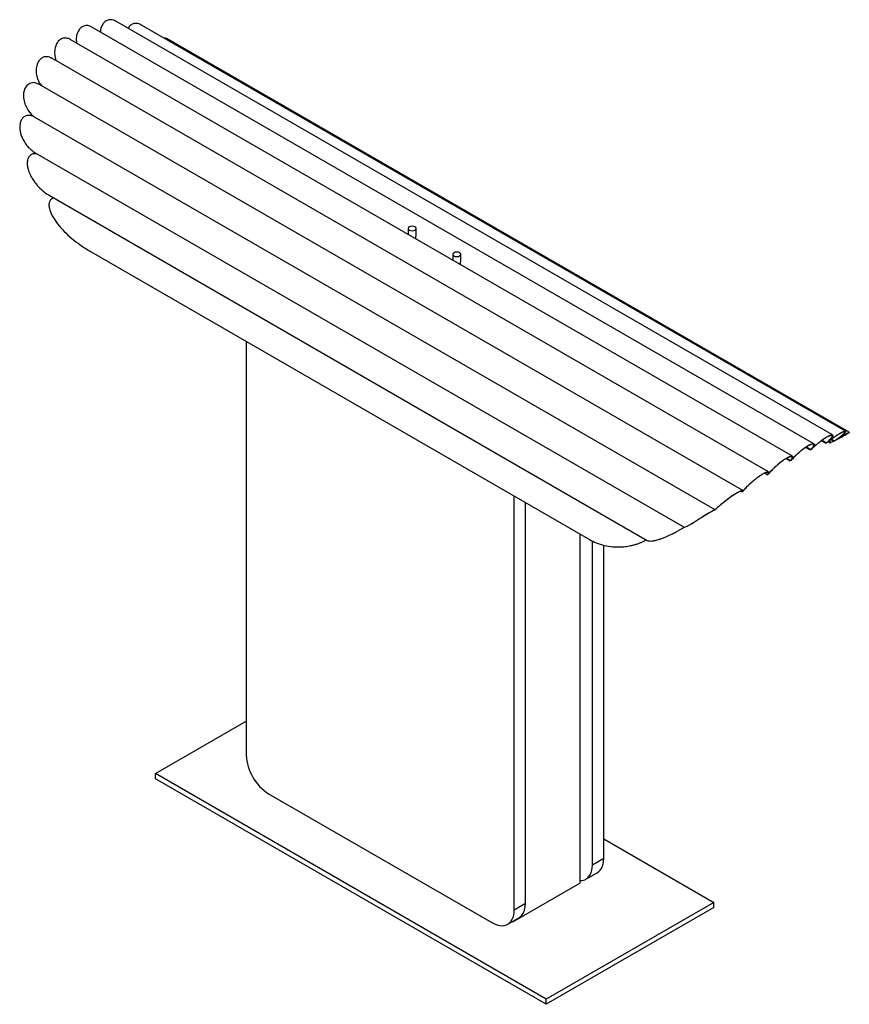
# Paper-space layout '_Isométrica' of a CAD drawing. Header units: millimetres. Extents: x -690 to -165, y -505 to 119.
import ezdxf

# ---------------------------------------------------------------- set-up
doc = ezdxf.new("R2010")
doc.units = ezdxf.units.MM

psp = doc.layouts.new('_Isométrica')

# ---------------------------------------------------------------- linework, layer by layer
at = {"color": 7, "linetype": 'Continuous', "lineweight": 25}
for p, q in [((-186.92, -149.42), (-644.19, 114.56)), ((-175.19, -143.88), (-629.13, 118.18)), ((-167.04, -141.52), (-612.73, 115.78)), ((-200.63, -157.32), (-657.91, 106.65)), ((-164.58, -142.19), (-595.22, 106.41)), ((-215.69, -167.3), (-669.63, 94.75)), ((-232.04, -179.05), (-677.76, 78.25)), ((-249.6, -191.26), (-680.59, 57.55)), ((-680.07, 34.85), (-269.14, -202.37)), ((-671.39, 8.02), (-292.49, -210.71)), ((-443.9, -13.1), (-443.9, -16.89)), ((-438.9, -17.05), (-438.9, -13.1)), ((-644.73, -27.86), (-329.09, -210.07)), ((-415.62, -29.43), (-415.62, -33.22)), ((-410.62, -33.38), (-410.62, -29.43)), ((-546.45, -84.59), (-546.45, -346.67)), ((-182.14, -147.5), (-179.37, -149.1)), ((-181.75, -147.22), (-178.99, -148.81)), ((-179.37, -149.1), (-178.99, -148.81)), ((-178.91, -148.93), (-179.37, -149.1)), ((-178.6, -148.68), (-178.91, -148.93)), ((-177.82, -148.07), (-176.66, -148.75)), ((-177.58, -147.89), (-176.26, -148.65)), ((-177.4, -147.74), (-176.04, -148.53)), ((-176.66, -148.75), (-176.26, -148.65)), ((-176.26, -148.65), (-176.04, -148.53)), ((-176.1, -146.76), (-174.26, -147.82)), ((-176.04, -146.71), (-174.25, -147.75)), ((-176.04, -148.53), (-174.42, -147.72)), ((-175.82, -146.55), (-174.01, -147.6)), ((-173.92, -147.61), (-174.26, -147.82)), ((-174.26, -147.82), (-174.25, -147.75)), ((-174.25, -147.75), (-174.01, -147.6)), ((-167.04, -143.88), (-166.7, -143.68)), ((-192.12, -151.72), (-189.25, -153.37)), ((-191.76, -151.47), (-188.94, -153.1)), ((-189.25, -153.37), (-188.94, -153.1)), ((-188.66, -153.11), (-189.25, -153.37)), ((-188.35, -152.81), (-188.66, -153.11)), ((-204.49, -158.79), (-201.97, -160.25)), ((-204.21, -158.62), (-201.78, -160.03)), ((-201.26, -159.84), (-201.97, -160.25)), ((-201.97, -160.25), (-201.78, -160.03)), ((-201.26, -159.84), (-201.07, -159.62)), ((-218.23, -168.12), (-216.44, -169.15)), ((-215.6, -168.59), (-216.44, -169.15)), ((-216.44, -169.15), (-216.31, -168.95)), ((-215.52, -168.44), (-215.6, -168.59)), ((-233.17, -179.47), (-232.49, -179.86)), ((-232.98, -179.42), (-232.42, -179.75)), ((-231.55, -179.22), (-232.49, -179.86)), ((-232.49, -179.86), (-232.42, -179.75)), ((-231.55, -179.15), (-231.55, -179.22)), ((-376.75, -444.64), (-376.75, -182.56)), ((-369.68, -440.55), (-369.68, -186.64)), ((-250.04, -191.57), (-250.07, -191.56)), ((-249.07, -190.94), (-250.04, -191.57)), ((-249.12, -190.96), (-249.07, -190.94)), ((-265.29, -200.6), (-264.94, -200.4)), ((-335.24, -206.52), (-335.24, -427.78)), ((-327.17, -416.11), (-327.17, -211.01)), ((-320.1, -412.03), (-320.1, -213.73)), ((-603.94, -358.39), (-546.45, -325.2)), ((-603.94, -361.65), (-603.94, -358.39)), ((-356.45, -501.26), (-603.94, -358.39)), ((-356.45, -504.53), (-603.94, -361.65)), ((-532.31, -371.16), (-390.89, -452.8)), ((-320.1, -399.78), (-250.38, -440.03)), ((-327.17, -416.11), (-320.1, -412.03)), ((-331.32, -425.26), (-324.25, -421.18)), ((-377.66, -452.28), (-335.24, -427.78)), ((-376.75, -444.64), (-369.68, -440.55)), ((-250.38, -440.03), (-356.45, -501.26)), ((-250.38, -443.3), (-250.38, -440.03)), ((-250.38, -443.3), (-356.45, -504.53)), ((-380.89, -453.79), (-373.82, -449.71)), ((-377.96, -452.1), (-377.66, -452.28)), ((-377.66, -451.93), (-377.66, -452.28)), ((-356.45, -504.53), (-356.45, -501.26))]:
    psp.add_line(p, q, dxfattribs=at)
at = {"color": 8, "linetype": 'Continuous', "lineweight": 25}
psp.add_line((-217.98, -167.99), (-216.31, -168.95), dxfattribs=at)
at = {"color": 7, "linetype": 'Continuous', "lineweight": 25, "flags": 128}
for points in [[(-677.81, 78.16), (-678.51, 78.65), (-681.06, 79.31), (-683.55, 78.87), (-685.42, 77.52), (-686.72, 75.52), (-687.46, 72.91), (-687.53, 69.67), (-686.67, 65.83), (-685.76, 63.69), (-684.55, 61.65), (-682.77, 59.44), (-680.59, 57.55), (-680.59, 57.55)], [(-439.64, -14.12), (-439.09, -13.65), (-438.9, -13.1), (-439.09, -12.55), (-439.64, -12.08), (-440.45, -11.77), (-441.4, -11.66), (-442.36, -11.77), (-443.17, -12.08), (-443.71, -12.55), (-443.9, -13.1), (-443.71, -13.65), (-443.17, -14.12), (-442.36, -14.43), (-441.4, -14.54), (-440.45, -14.43), (-439.64, -14.12)], [(-411.35, -30.45), (-410.81, -29.98), (-410.62, -29.43), (-410.81, -28.88), (-411.35, -28.41), (-412.16, -28.1), (-413.12, -27.99), (-414.08, -28.1), (-414.89, -28.41), (-415.43, -28.88), (-415.62, -29.43), (-415.43, -29.98), (-414.89, -30.45), (-414.08, -30.76), (-413.12, -30.87), (-412.16, -30.76), (-411.35, -30.45)], [(-232.56, -179.45), (-232.61, -179.34), (-233.56, -179.55), (-235.25, -180.36), (-237.21, -181.54), (-239.28, -182.94), (-241.47, -184.55), (-243.77, -186.34), (-246.05, -188.19), (-247.15, -189.11), (-248.02, -189.87), (-248.78, -190.57), (-249.12, -190.96), (-249.12, -190.96)], [(-335.24, -426.2), (-333.67, -426.1), (-332.05, -425.63), (-330.63, -424.81), (-329.42, -423.64), (-328.45, -422.15), (-327.75, -420.38), (-327.32, -418.35), (-327.17, -416.11)], [(-324.25, -421.18), (-323.56, -420.73), (-322.35, -419.56), (-321.38, -418.07), (-320.68, -416.3), (-320.25, -414.27), (-320.1, -412.03)], [(-373.82, -449.71), (-373.13, -449.25), (-371.92, -448.09), (-370.96, -446.6), (-370.25, -444.82), (-369.82, -442.8), (-369.68, -440.55)], [(-390.89, -452.8), (-388.88, -453.8), (-386.91, -454.44), (-385.02, -454.72), (-383.24, -454.62), (-381.63, -454.16), (-380.2, -453.34), (-378.99, -452.17), (-378.03, -450.68), (-377.32, -448.91), (-376.89, -446.88), (-376.75, -444.64)]]:
    psp.add_lwpolyline(points, dxfattribs=at)
at = {"color": 7, "linetype": 'Continuous', "lineweight": 25}
psp.add_arc((-515.87, -345.34), 30.61, 182.48713, 237.51287, dxfattribs=at)
for points, knots in [([(-629.14, 118.17), (-629.16, 118.18), (-629.61, 118.56), (-630.67, 118.88), (-632.53, 119.29), (-634.7, 118.88), (-636.74, 117.38), (-638.15, 115.17), (-638.88, 113.11), (-638.89, 111.81), (-638.9, 111.5)], [0, 0, 0, 0, 0.005691, 0.11734, 0.233352, 0.427676, 0.599649, 0.767236, 0.944503, 1, 1, 1, 1]), ([(-644.23, 114.47), (-644.85, 114.81), (-646.31, 115.62), (-648.72, 115.55), (-650.99, 114.44), (-652.72, 112.47), (-653.83, 109.86), (-654.3, 107.04), (-654.03, 105.17), (-653.92, 104.35)], [0, 0, 0, 0, 0.123833, 0.289306, 0.437914, 0.578486, 0.72236, 0.878806, 1, 1, 1, 1]), ([(-612.8, 115.67), (-613.15, 115.91), (-614.26, 116.67), (-616.38, 117.01), (-618.73, 116.49), (-620.45, 115.23), (-621.07, 114.08), (-621.3, 113.65)], [0, 0, 0, 0, 0.116699, 0.374956, 0.634322, 0.866734, 1, 1, 1, 1]), ([(-657.94, 106.61), (-658.04, 106.69), (-658.55, 107.1), (-659.64, 107.41), (-661.45, 107.73), (-663.57, 107.24), (-665.59, 105.68), (-667.03, 103.4), (-667.86, 100.5), (-667.91, 97.09), (-667.46, 94.52), (-666.88, 93.26), (-666.82, 93.13)], [0, 0, 0, 0, 0.01803, 0.094512, 0.173877, 0.309452, 0.432011, 0.552501, 0.679766, 0.821108, 0.982328, 1, 1, 1, 1]), ([(-595.25, 106.37), (-596.07, 106.85), (-597.1, 107.46), (-598.15, 107.48), (-598.37, 107.48)], [0, 0, 0, 0, 0.796101, 1, 1, 1, 1]), ([(-669.69, 94.64), (-670.13, 94.93), (-671, 95.5), (-672.43, 95.76), (-674.18, 95.75), (-676.14, 94.97), (-677.92, 93.16), (-679.13, 90.7), (-679.68, 87.64), (-679.44, 84.04), (-678.41, 80.91), (-677.22, 78.65), (-676.5, 77.73), (-676.21, 77.36)], [0, 0, 0, 0, 0.063749, 0.124557, 0.18766, 0.29544, 0.394739, 0.495087, 0.604014, 0.727871, 0.871445, 0.948662, 1, 1, 1, 1]), ([(-680.59, 57.55), (-681.46, 57.93), (-683.2, 58.69), (-685.77, 58.56), (-687.79, 57.41), (-689.14, 55.58), (-689.81, 53.53), (-690.01, 51.48), (-689.89, 49.39), (-689.42, 47.07), (-688.48, 44.42), (-687.04, 41.71), (-685.12, 39.06), (-682.81, 36.75), (-681.08, 35.35), (-680.1, 34.87), (-680.07, 34.86)], [0, 0, 0, 0, 0.085761, 0.172111, 0.246821, 0.315037, 0.387572, 0.440298, 0.494537, 0.565154, 0.637778, 0.726114, 0.817007, 0.905741, 0.997485, 1, 1, 1, 1]), ([(-678.69, 34.05), (-679.31, 34.17), (-680.67, 34.42), (-682.55, 33.91), (-684.02, 32.68), (-685.02, 30.74), (-685.32, 28.4), (-685.05, 25.9), (-684.37, 23.26), (-683.09, 20.27), (-680.97, 16.77), (-678.08, 13.22), (-674.92, 10.4), (-672.62, 8.71), (-671.59, 8.17), (-671.38, 8.05)], [0, 0, 0, 0, 0.054762, 0.119857, 0.178993, 0.236339, 0.321792, 0.384489, 0.448894, 0.546698, 0.647163, 0.775775, 0.908126, 0.980645, 1, 1, 1, 1]), ([(-668.07, 6.1), (-668.19, 6.1), (-668.87, 6.11), (-669.88, 5.62), (-670.94, 4.55), (-671.56, 2.69), (-671.4, 0.23), (-670.58, -2.49), (-668.93, -6.03), (-666.06, -10.3), (-661.8, -15.06), (-656.97, -19.48), (-651.64, -23.5), (-647.55, -26.29), (-645.13, -27.6), (-644.71, -27.82)], [0, 0, 0, 0, 0.007756, 0.043188, 0.075449, 0.117468, 0.182714, 0.24294, 0.304616, 0.432656, 0.563616, 0.698272, 0.832984, 0.971146, 1, 1, 1, 1]), ([(-439.25, -19.57), (-439.24, -19.53), (-439.18, -19.06), (-438.96, -18.2), (-438.93, -17.4), (-438.92, -17.08)], [0, 0, 0, 0, 0.057764, 0.617486, 1, 1, 1, 1]), ([(-410.97, -35.9), (-410.96, -35.86), (-410.89, -35.39), (-410.67, -34.53), (-410.65, -33.73), (-410.64, -33.4)], [0, 0, 0, 0, 0.0577638, 0.617486, 1, 1, 1, 1]), ([(-178.77, -148.72), (-178.24, -148.3), (-177.7, -147.88), (-176.85, -147.22), (-176.56, -147), (-175.96, -146.55), (-175.66, -146.32), (-174.75, -145.65), (-174.14, -145.21), (-172.89, -144.35), (-172.28, -143.95), (-171.41, -143.39), (-171.12, -143.21), (-170.56, -142.88), (-170.29, -142.73), (-169.78, -142.44), (-169.54, -142.31), (-169.08, -142.08), (-168.86, -141.98), (-168.47, -141.81), (-168.28, -141.73), (-167.95, -141.61), (-167.8, -141.57), (-167.41, -141.47), (-167.22, -141.46), (-167.04, -141.51), (-166.99, -141.54), (-166.93, -141.62), (-166.92, -141.67), (-166.93, -141.85), (-167, -142), (-167.24, -142.37), (-167.41, -142.58), (-167.75, -142.93), (-167.87, -143.06), (-168.14, -143.32), (-168.29, -143.45), (-168.76, -143.86), (-169.11, -144.16), (-169.7, -144.62), (-169.9, -144.78), (-170.34, -145.11), (-170.56, -145.27), (-171.25, -145.77), (-171.74, -146.12), (-172.79, -146.83), (-173.34, -147.2), (-173.93, -147.58)], [0, 0, 0, 0, 0.0625, 0.0625, 0.09375, 0.09375, 0.125, 0.125, 0.1875, 0.1875, 0.25, 0.25, 0.28125, 0.28125, 0.3125, 0.3125, 0.34375, 0.34375, 0.375, 0.375, 0.40625, 0.40625, 0.4375, 0.4375, 0.5, 0.5, 0.53125, 0.53125, 0.5625, 0.5625, 0.625, 0.625, 0.6875, 0.6875, 0.71875, 0.71875, 0.75, 0.75, 0.8125, 0.8125, 0.84375, 0.84375, 0.875, 0.875, 0.9375, 0.9375, 1, 1, 1, 1]), ([(-174.01, -147.6), (-173.45, -147.23), (-172.92, -146.88), (-171.93, -146.2), (-171.46, -145.87), (-170.8, -145.39), (-170.59, -145.23), (-170.18, -144.93), (-169.99, -144.78), (-169.43, -144.34), (-169.1, -144.06), (-168.66, -143.67), (-168.52, -143.54), (-168.26, -143.3), (-168.15, -143.18), (-167.83, -142.85), (-167.67, -142.65), (-167.49, -142.39), (-167.45, -142.31), (-167.39, -142.17), (-167.37, -142.1), (-167.36, -141.94), (-167.41, -141.86), (-167.58, -141.81), (-167.65, -141.81), (-167.83, -141.82), (-167.93, -141.84), (-168.18, -141.89), (-168.32, -141.94), (-168.63, -142.05), (-168.8, -142.12), (-169.36, -142.37), (-169.79, -142.58), (-170.52, -142.98), (-170.77, -143.13), (-171.3, -143.44), (-171.57, -143.61), (-172.13, -143.96), (-172.42, -144.15), (-173, -144.53), (-173.29, -144.73), (-174.17, -145.33), (-174.76, -145.76), (-175.63, -146.39), (-175.92, -146.61), (-176.48, -147.03), (-176.76, -147.24), (-177.58, -147.87), (-178.1, -148.28), (-178.6, -148.68)], [0, 0, 0, 0, 0.0625, 0.0625, 0.125, 0.125, 0.15625, 0.15625, 0.1875, 0.1875, 0.25, 0.25, 0.28125, 0.28125, 0.3125, 0.3125, 0.375, 0.375, 0.40625, 0.40625, 0.4375, 0.4375, 0.5, 0.5, 0.53125, 0.53125, 0.5625, 0.5625, 0.59375, 0.59375, 0.625, 0.625, 0.6875, 0.6875, 0.71875, 0.71875, 0.75, 0.75, 0.78125, 0.78125, 0.8125, 0.8125, 0.875, 0.875, 0.90625, 0.90625, 0.9375, 0.9375, 1, 1, 1, 1]), ([(-173.93, -147.58), (-173.06, -147.03), (-171.32, -145.91), (-168.75, -144.32), (-166.73, -143.16), (-165.38, -142.46), (-164.72, -142.19), (-164.52, -142.18), (-164.62, -142.35), (-165.11, -142.71), (-165.81, -143.17), (-166.47, -143.54), (-166.71, -143.68)], [0, 0, 0, 0, 0.126559, 0.253988, 0.364239, 0.464907, 0.571948, 0.649756, 0.729798, 0.834009, 0.941181, 1, 1, 1, 1]), ([(-172.92, -146.97), (-172.67, -146.84), (-171.62, -146.32), (-169.99, -145.49), (-168.13, -144.5), (-166.62, -143.64), (-165.64, -143.04), (-165.13, -142.66), (-164.95, -142.45), (-165.31, -142.52), (-166.46, -143.08), (-168.14, -144.02), (-170.14, -145.23), (-172.11, -146.46), (-173.35, -147.24), (-173.92, -147.61)], [0, 0, 0, 0, 0.028394, 0.119822, 0.213871, 0.30635, 0.401651, 0.465005, 0.529866, 0.628611, 0.709155, 0.790065, 0.862717, 0.936502, 1, 1, 1, 1]), ([(-201.41, -159.81), (-201.12, -159.47), (-200.79, -159.1), (-200.07, -158.34), (-199.68, -157.94), (-199.04, -157.3), (-198.81, -157.08), (-198.36, -156.64), (-198.12, -156.42), (-197.4, -155.74), (-196.89, -155.28), (-195.82, -154.36), (-195.28, -153.9), (-194.45, -153.24), (-194.17, -153.02), (-193.61, -152.59), (-193.32, -152.37), (-192.48, -151.76), (-191.93, -151.39), (-191.13, -150.89), (-190.86, -150.73), (-190.35, -150.43), (-190.11, -150.3), (-189.64, -150.06), (-189.42, -149.95), (-188.98, -149.75), (-188.78, -149.67), (-188.21, -149.46), (-187.88, -149.38), (-187.33, -149.31), (-187.12, -149.33), (-186.89, -149.43), (-186.83, -149.47), (-186.73, -149.58), (-186.69, -149.65), (-186.64, -149.87), (-186.65, -150.06), (-186.79, -150.5), (-186.91, -150.75), (-187.16, -151.16), (-187.26, -151.3), (-187.47, -151.6), (-187.59, -151.76), (-187.98, -152.24), (-188.28, -152.58), (-188.63, -152.93)], [0, 0, 0, 0, 0.0625, 0.0625, 0.125, 0.125, 0.15625, 0.15625, 0.1875, 0.1875, 0.25, 0.25, 0.3125, 0.3125, 0.34375, 0.34375, 0.375, 0.375, 0.4375, 0.4375, 0.46875, 0.46875, 0.5, 0.5, 0.53125, 0.53125, 0.5625, 0.5625, 0.625, 0.625, 0.6875, 0.6875, 0.71875, 0.71875, 0.75, 0.75, 0.8125, 0.8125, 0.875, 0.875, 0.90625, 0.90625, 0.9375, 0.9375, 1, 1, 1, 1]), ([(-188.94, -153.1), (-188.62, -152.76), (-188.34, -152.44), (-187.85, -151.84), (-187.64, -151.56), (-187.4, -151.17), (-187.33, -151.04), (-187.22, -150.8), (-187.17, -150.69), (-187.07, -150.38), (-187.05, -150.21), (-187.12, -149.92), (-187.2, -149.82), (-187.49, -149.69), (-187.68, -149.67), (-188.19, -149.72), (-188.5, -149.8), (-189.03, -149.99), (-189.22, -150.07), (-189.62, -150.25), (-189.84, -150.35), (-190.5, -150.69), (-190.98, -150.97), (-192, -151.6), (-192.52, -151.96), (-193.32, -152.53), (-193.59, -152.73), (-194.13, -153.14), (-194.4, -153.35), (-194.93, -153.77), (-195.19, -153.99), (-195.72, -154.42), (-195.98, -154.64), (-196.74, -155.3), (-197.22, -155.73), (-197.91, -156.37), (-198.14, -156.59), (-198.58, -157.01), (-198.79, -157.21), (-199.4, -157.82), (-199.78, -158.21), (-200.47, -158.95), (-200.79, -159.29), (-201.07, -159.62)], [0, 0, 0, 0, 0.0625, 0.0625, 0.125, 0.125, 0.15625, 0.15625, 0.1875, 0.1875, 0.25, 0.25, 0.3125, 0.3125, 0.375, 0.375, 0.4375, 0.4375, 0.46875, 0.46875, 0.5, 0.5, 0.5625, 0.5625, 0.625, 0.625, 0.65625, 0.65625, 0.6875, 0.6875, 0.71875, 0.71875, 0.75, 0.75, 0.8125, 0.8125, 0.84375, 0.84375, 0.875, 0.875, 0.9375, 0.9375, 1, 1, 1, 1]), ([(-188.63, -152.93), (-188.23, -152.55), (-187.81, -152.14), (-187.13, -151.51), (-186.89, -151.29), (-186.41, -150.85), (-186.16, -150.63), (-185.38, -149.95), (-184.85, -149.5), (-184.02, -148.81), (-183.73, -148.58), (-183.16, -148.12), (-182.87, -147.9), (-182, -147.24), (-181.43, -146.81), (-180.56, -146.21), (-180.27, -146.02), (-179.71, -145.66), (-179.44, -145.49), (-178.91, -145.17), (-178.65, -145.02), (-178.14, -144.74), (-177.91, -144.61), (-177.45, -144.39), (-177.24, -144.29), (-176.83, -144.13), (-176.64, -144.05), (-176.11, -143.88), (-175.82, -143.82), (-175.48, -143.81), (-175.38, -143.82), (-175.21, -143.86), (-175.15, -143.9), (-174.99, -144.03), (-174.94, -144.16), (-174.97, -144.49), (-175.04, -144.69), (-175.22, -145.04), (-175.29, -145.16), (-175.47, -145.42), (-175.56, -145.56), (-175.89, -145.98), (-176.15, -146.28), (-176.77, -146.93), (-177.12, -147.27), (-177.89, -147.97), (-178.31, -148.34), (-178.77, -148.72)], [0, 0, 0, 0, 0.0625, 0.0625, 0.09375, 0.09375, 0.125, 0.125, 0.1875, 0.1875, 0.21875, 0.21875, 0.25, 0.25, 0.3125, 0.3125, 0.34375, 0.34375, 0.375, 0.375, 0.40625, 0.40625, 0.4375, 0.4375, 0.46875, 0.46875, 0.5, 0.5, 0.5625, 0.5625, 0.59375, 0.59375, 0.625, 0.625, 0.6875, 0.6875, 0.75, 0.75, 0.78125, 0.78125, 0.8125, 0.8125, 0.875, 0.875, 0.9375, 0.9375, 1, 1, 1, 1]), ([(-178.99, -148.81), (-178.56, -148.45), (-178.16, -148.1), (-177.44, -147.43), (-177.11, -147.11), (-176.67, -146.65), (-176.53, -146.5), (-176.28, -146.22), (-176.17, -146.08), (-175.86, -145.68), (-175.69, -145.44), (-175.46, -145), (-175.39, -144.81), (-175.36, -144.49), (-175.4, -144.37), (-175.55, -144.24), (-175.61, -144.21), (-175.76, -144.17), (-175.85, -144.16), (-176.17, -144.17), (-176.44, -144.22), (-177.1, -144.44), (-177.48, -144.59), (-178.12, -144.9), (-178.35, -145.02), (-178.82, -145.28), (-179.07, -145.42), (-179.57, -145.72), (-179.83, -145.89), (-180.36, -146.23), (-180.64, -146.41), (-181.46, -146.98), (-182.01, -147.38), (-182.85, -148.01), (-183.12, -148.23), (-183.67, -148.66), (-183.93, -148.87), (-184.47, -149.31), (-184.73, -149.53), (-185.24, -149.97), (-185.49, -150.18), (-186.22, -150.82), (-186.69, -151.24), (-187.56, -152.05), (-187.97, -152.44), (-188.35, -152.81)], [0, 0, 0, 0, 0.0625, 0.0625, 0.125, 0.125, 0.15625, 0.15625, 0.1875, 0.1875, 0.25, 0.25, 0.3125, 0.3125, 0.375, 0.375, 0.40625, 0.40625, 0.4375, 0.4375, 0.5, 0.5, 0.5625, 0.5625, 0.59375, 0.59375, 0.625, 0.625, 0.65625, 0.65625, 0.6875, 0.6875, 0.75, 0.75, 0.78125, 0.78125, 0.8125, 0.8125, 0.84375, 0.84375, 0.875, 0.875, 0.9375, 0.9375, 1, 1, 1, 1]), ([(-215.91, -168.68), (-215.69, -168.4), (-215.43, -168.08), (-214.85, -167.41), (-214.53, -167.05), (-213.98, -166.47), (-213.79, -166.27), (-213.4, -165.87), (-213.19, -165.66), (-212.56, -165.03), (-212.11, -164.59), (-211.15, -163.7), (-210.63, -163.23), (-209.58, -162.31), (-209.04, -161.85), (-208.19, -161.18), (-207.91, -160.96), (-207.35, -160.53), (-207.07, -160.32), (-206.51, -159.91), (-206.23, -159.72), (-205.68, -159.34), (-205.4, -159.16), (-204.6, -158.65), (-204.09, -158.36), (-203.14, -157.86), (-202.71, -157.66), (-202.13, -157.45), (-201.95, -157.39), (-201.62, -157.31), (-201.47, -157.28), (-201.19, -157.24), (-201.07, -157.24), (-200.85, -157.25), (-200.76, -157.27), (-200.52, -157.37), (-200.43, -157.47), (-200.36, -157.7), (-200.35, -157.78), (-200.37, -157.97), (-200.39, -158.07), (-200.49, -158.39), (-200.6, -158.64), (-200.94, -159.19), (-201.15, -159.49), (-201.41, -159.81)], [0, 0, 0, 0, 0.0625, 0.0625, 0.125, 0.125, 0.15625, 0.15625, 0.1875, 0.1875, 0.25, 0.25, 0.3125, 0.3125, 0.375, 0.375, 0.40625, 0.40625, 0.4375, 0.4375, 0.46875, 0.46875, 0.5, 0.5, 0.5625, 0.5625, 0.625, 0.625, 0.65625, 0.65625, 0.6875, 0.6875, 0.71875, 0.71875, 0.75, 0.75, 0.8125, 0.8125, 0.84375, 0.84375, 0.875, 0.875, 0.9375, 0.9375, 1, 1, 1, 1]), ([(-201.78, -160.03), (-201.53, -159.72), (-201.33, -159.44), (-201.01, -158.93), (-200.9, -158.7), (-200.8, -158.39), (-200.78, -158.29), (-200.77, -158.11), (-200.77, -158.03), (-200.83, -157.82), (-200.92, -157.72), (-201.21, -157.6), (-201.41, -157.58), (-201.79, -157.62), (-201.93, -157.65), (-202.24, -157.73), (-202.4, -157.78), (-202.94, -157.98), (-203.35, -158.16), (-204.02, -158.51), (-204.25, -158.63), (-204.73, -158.91), (-204.98, -159.06), (-205.48, -159.38), (-205.74, -159.55), (-206.27, -159.9), (-206.53, -160.09), (-207.34, -160.67), (-207.87, -161.07), (-208.94, -161.93), (-209.46, -162.36), (-210.22, -163.02), (-210.47, -163.24), (-210.95, -163.67), (-211.19, -163.89), (-211.88, -164.53), (-212.31, -164.95), (-213.13, -165.76), (-213.51, -166.14), (-214.02, -166.69), (-214.19, -166.87), (-214.5, -167.22), (-214.65, -167.39), (-215.07, -167.87), (-215.31, -168.17), (-215.52, -168.44)], [0, 0, 0, 0, 0.0625, 0.0625, 0.125, 0.125, 0.15625, 0.15625, 0.1875, 0.1875, 0.25, 0.25, 0.3125, 0.3125, 0.34375, 0.34375, 0.375, 0.375, 0.4375, 0.4375, 0.46875, 0.46875, 0.5, 0.5, 0.53125, 0.53125, 0.5625, 0.5625, 0.625, 0.625, 0.6875, 0.6875, 0.71875, 0.71875, 0.75, 0.75, 0.8125, 0.8125, 0.875, 0.875, 0.90625, 0.90625, 0.9375, 0.9375, 1, 1, 1, 1]), ([(-231.98, -179.44), (-231.85, -179.25), (-231.68, -179.02), (-231.25, -178.52), (-231.01, -178.24), (-230.58, -177.77), (-230.42, -177.61), (-230.1, -177.27), (-229.93, -177.1), (-229.39, -176.56), (-229.01, -176.18), (-228.16, -175.37), (-227.7, -174.94), (-226.73, -174.07), (-226.23, -173.62), (-225.42, -172.93), (-225.14, -172.7), (-224.59, -172.24), (-224.31, -172.01), (-223.46, -171.33), (-222.88, -170.89), (-221.7, -170.03), (-221.13, -169.63), (-220.29, -169.09), (-220.02, -168.91), (-219.48, -168.59), (-219.22, -168.44), (-218.72, -168.16), (-218.48, -168.03), (-218.02, -167.81), (-217.8, -167.71), (-217.18, -167.45), (-216.83, -167.33), (-216.39, -167.24), (-216.26, -167.22), (-216.03, -167.21), (-215.93, -167.22), (-215.76, -167.26), (-215.69, -167.29), (-215.58, -167.38), (-215.54, -167.43), (-215.47, -167.62), (-215.48, -167.79), (-215.62, -168.19), (-215.74, -168.42), (-215.91, -168.68)], [0, 0, 0, 0, 0.0625, 0.0625, 0.125, 0.125, 0.15625, 0.15625, 0.1875, 0.1875, 0.25, 0.25, 0.3125, 0.3125, 0.375, 0.375, 0.40625, 0.40625, 0.4375, 0.4375, 0.5, 0.5, 0.5625, 0.5625, 0.59375, 0.59375, 0.625, 0.625, 0.65625, 0.65625, 0.6875, 0.6875, 0.75, 0.75, 0.78125, 0.78125, 0.8125, 0.8125, 0.84375, 0.84375, 0.875, 0.875, 0.9375, 0.9375, 1, 1, 1, 1]), ([(-216.31, -168.95), (-216.15, -168.7), (-216.03, -168.49), (-215.94, -168.21), (-215.92, -168.12), (-215.91, -167.96), (-215.91, -167.89), (-215.98, -167.71), (-216.07, -167.63), (-216.39, -167.55), (-216.6, -167.56), (-217.15, -167.67), (-217.47, -167.78), (-218.05, -168.02), (-218.26, -168.11), (-218.69, -168.32), (-218.91, -168.44), (-219.38, -168.7), (-219.63, -168.84), (-220.14, -169.15), (-220.4, -169.31), (-220.93, -169.65), (-221.2, -169.83), (-221.75, -170.21), (-222.03, -170.41), (-222.86, -171.01), (-223.41, -171.43), (-224.23, -172.08), (-224.5, -172.3), (-225.03, -172.74), (-225.29, -172.95), (-226.06, -173.6), (-226.55, -174.04), (-227.47, -174.87), (-227.9, -175.27), (-228.51, -175.85), (-228.71, -176.04), (-229.08, -176.4), (-229.26, -176.58), (-229.77, -177.09), (-230.08, -177.41), (-230.63, -178.01), (-230.86, -178.28), (-231.26, -178.76), (-231.43, -178.97), (-231.55, -179.15)], [0, 0, 0, 0, 0.0625, 0.0625, 0.09375, 0.09375, 0.125, 0.125, 0.1875, 0.1875, 0.25, 0.25, 0.3125, 0.3125, 0.34375, 0.34375, 0.375, 0.375, 0.40625, 0.40625, 0.4375, 0.4375, 0.46875, 0.46875, 0.5, 0.5, 0.5625, 0.5625, 0.59375, 0.59375, 0.625, 0.625, 0.6875, 0.6875, 0.75, 0.75, 0.78125, 0.78125, 0.8125, 0.8125, 0.875, 0.875, 0.9375, 0.9375, 1, 1, 1, 1]), ([(-249.6, -191.26), (-249.57, -191.2), (-249.49, -191.11), (-249.24, -190.85), (-249.07, -190.7), (-248.75, -190.41), (-248.64, -190.31), (-248.39, -190.09), (-248.25, -189.97), (-247.83, -189.6), (-247.51, -189.33), (-246.97, -188.87), (-246.79, -188.71), (-246.39, -188.39), (-246.19, -188.22), (-245.56, -187.69), (-245.11, -187.32), (-244.39, -186.74), (-244.14, -186.54), (-243.62, -186.13), (-243.36, -185.91), (-242.54, -185.27), (-241.97, -184.83), (-241.09, -184.16), (-240.79, -183.94), (-240.18, -183.49), (-239.87, -183.26), (-239.26, -182.82), (-238.95, -182.6), (-238.33, -182.17), (-238.02, -181.96), (-237.1, -181.35), (-236.51, -180.97), (-235.67, -180.47), (-235.4, -180.31), (-234.88, -180.02), (-234.63, -179.89), (-234.17, -179.65), (-233.95, -179.55), (-233.54, -179.36), (-233.36, -179.29), (-232.85, -179.1), (-232.58, -179.03), (-232.28, -179), (-232.2, -179.01), (-232.07, -179.04), (-232.02, -179.06), (-231.92, -179.18), (-231.92, -179.29), (-231.98, -179.44)], [0, 0, 0, 0, 0.0625, 0.0625, 0.125, 0.125, 0.15625, 0.15625, 0.1875, 0.1875, 0.25, 0.25, 0.28125, 0.28125, 0.3125, 0.3125, 0.375, 0.375, 0.40625, 0.40625, 0.4375, 0.4375, 0.5, 0.5, 0.53125, 0.53125, 0.5625, 0.5625, 0.59375, 0.59375, 0.625, 0.625, 0.6875, 0.6875, 0.71875, 0.71875, 0.75, 0.75, 0.78125, 0.78125, 0.8125, 0.8125, 0.875, 0.875, 0.90625, 0.90625, 0.9375, 0.9375, 1, 1, 1, 1]), ([(-269.12, -202.35), (-269.12, -202.36), (-269.12, -202.43), (-268.72, -202.33), (-267.91, -202), (-266.59, -201.34), (-264.91, -200.39), (-263.12, -199.3), (-261.32, -198.17), (-259.33, -196.91), (-256.98, -195.4), (-254.42, -193.8), (-252.32, -192.55), (-250.78, -191.72), (-249.88, -191.31), (-249.68, -191.28), (-249.6, -191.26)], [0, 0, 0, 0, 0.011494, 0.080493, 0.167385, 0.256771, 0.344601, 0.435144, 0.494746, 0.555765, 0.649025, 0.725308, 0.801929, 0.87089, 0.940971, 1, 1, 1, 1]), ([(-250.07, -191.56), (-250.21, -191.6), (-250.49, -191.67), (-251.9, -192.38), (-253.8, -193.48), (-255.87, -194.75), (-257.78, -195.95), (-259.47, -197.03), (-261.06, -198.03), (-262.67, -199.04), (-264.02, -199.86), (-264.71, -200.26), (-264.94, -200.39)], [0, 0, 0, 0, 0.126857, 0.254602, 0.36484, 0.465298, 0.572215, 0.65025, 0.730524, 0.835203, 0.942856, 1, 1, 1, 1]), ([(-292.49, -210.71), (-292.14, -210.84), (-291.45, -211.1), (-289.71, -211.07), (-287.58, -210.74), (-285.23, -210.1), (-282.9, -209.28), (-280.89, -208.47), (-278.96, -207.61), (-276.93, -206.64), (-274.71, -205.52), (-272.47, -204.3), (-270.77, -203.33), (-269.64, -202.62), (-269.3, -202.35), (-269.14, -202.22)], [0, 0, 0, 0, 0.101569, 0.205352, 0.317332, 0.429236, 0.506159, 0.582981, 0.637291, 0.691514, 0.767931, 0.829492, 0.891327, 0.947437, 1, 1, 1, 1]), ([(-329.08, -210.06), (-327.68, -210.81), (-324.81, -212.35), (-319.95, -213.91), (-315.5, -214.67), (-311.74, -214.87), (-308.81, -214.8), (-305.69, -214.48), (-302.79, -213.94), (-300.23, -213.28), (-298.23, -212.64), (-296.29, -211.9), (-294.68, -211.12), (-293.7, -210.53), (-293.43, -210.26), (-293.37, -210.2)], [0, 0, 0, 0, 0.155703, 0.31973, 0.483185, 0.560447, 0.637671, 0.715638, 0.793372, 0.836968, 0.880383, 0.917875, 0.955665, 0.98982, 1, 1, 1, 1])]:
    psp.add_open_spline(points, degree=3, knots=knots, dxfattribs=at)

doc.saveas('drawing.dxf')
